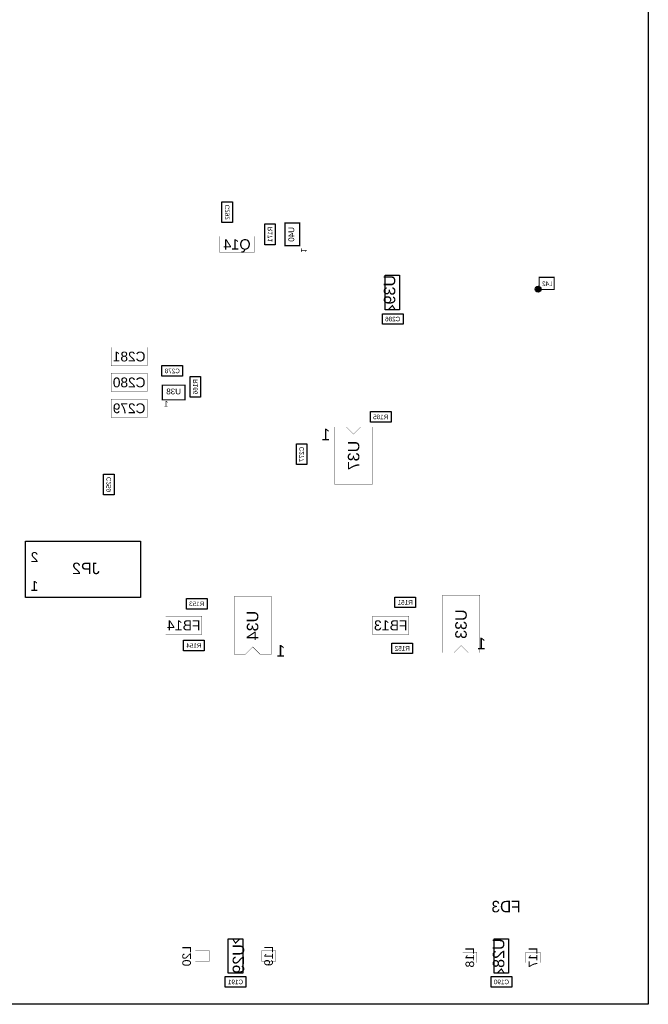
# Model space of a CAD drawing. Extents: x -31 to 189, y -170 to 0.
# Tile 6 of 9: x 133 to 189, y -170 to -83. Entities that reach past the tile are written whole.
import ezdxf
from ezdxf.enums import TextEntityAlignment as Align

# ---------------------------------------------------------------- set-up
doc = ezdxf.new("R2010")
doc.units = 0
doc.header["$MEASUREMENT"] = 0
for name, color, linetype in [('ASSEMBLY_OUTLINES_BTM', 191, 'CONTINUOUS'), ('ASSEMBLY_REF_DES_BTM', 191, 'CONTINUOUS'), ('OUTLINES', 50, 'CONTINUOUS')]:
    doc.layers.add(name, color=color, linetype=linetype)
doc.styles.add('ARIAL', font='ARIAL.TTF')
doc.styles.add('VERIBEST_GERBER_0', font='txt')

msp = doc.modelspace()

# ---------------------------------------------------------------- hatches: boundary and pattern name
at = {"layer": 'ASSEMBLY_OUTLINES_BTM'}
h = msp.add_hatch(color=256, dxfattribs=at)
edge = h.paths.add_edge_path()
edge.add_arc((179.2605, -106.82605), 0.254, 0, 360)

# ---------------------------------------------------------------- linework, layer by layer
for points in [[(151.3254, -100.9402), (151.3254, -99.1102), (152.2554, -99.1102), (152.2554, -100.9402)], [(155.11, -102.896), (155.11, -101.066), (156.04, -101.066), (156.04, -102.896)], [(165.75405, -108.6485), (165.75405, -105.6005), (167.02405, -105.6005), (167.02405, -108.6485)], [(165.49945, -109.9263), (165.49945, -108.9963), (167.32945, -108.9963), (167.32945, -109.9263)], [(146.024, -114.511), (146.024, -113.581), (147.854, -113.581), (147.854, -114.511)], [(148.506, -116.358), (148.506, -114.528), (149.436, -114.528), (149.436, -116.358)], [(164.439, -118.575), (164.439, -117.645), (166.269, -117.645), (166.269, -118.575)], [(157.904, -122.327), (157.904, -120.497), (158.834, -120.497), (158.834, -122.327)], [(140.8606, -124.994), (140.8606, -123.164), (141.7906, -123.164), (141.7906, -124.994)], [(133.985, -134.062), (133.985, -129.082), (144.145, -129.082), (144.145, -134.062)], [(148.183, -135.085), (148.183, -134.155), (150.013, -134.155), (150.013, -135.085)], [(166.598, -134.958), (166.598, -134.028), (168.428, -134.028), (168.428, -134.958)], [(147.929, -138.768), (147.929, -137.838), (149.759, -137.838), (149.759, -138.768)], [(166.344, -139.022), (166.344, -138.092), (168.174, -138.092), (168.174, -139.022)], [(151.892, -167.259), (151.892, -164.211), (153.162, -164.211), (153.162, -167.259)], [(175.387, -167.259), (175.387, -164.211), (176.657, -164.211), (176.657, -167.259)], [(151.612, -168.486), (151.612, -167.556), (153.442, -167.556), (153.442, -168.486)], [(175.107, -168.486), (175.107, -167.556), (176.937, -167.556), (176.937, -168.486)]]:
    msp.add_lwpolyline(points, close=True, dxfattribs=at)
for points, const_width in [([(156.896054, -102.98176), (156.896054, -100.98024), (158.196026, -100.98024), (158.196026, -102.98176)], 0.1016), ([(151.13, -103.5812), (151.13, -102.1588), (154.178, -102.1588), (154.178, -103.5812)], 0.0254), ([(179.3625, -106.85305), (179.3625, -105.78305), (180.6825, -105.78305), (180.6825, -106.85305)], 0.1), ([(141.5288, -113.5888), (141.5288, -111.9632), (144.7292, -111.9632), (144.7292, -113.5888)], 0.0254), ([(141.5288, -115.8748), (141.5288, -114.2492), (144.7292, -114.2492), (144.7292, -115.8748)], 0.0254), ([(146.06524, -116.601026), (146.06524, -115.301054), (148.06676, -115.301054), (148.06676, -116.601026)], 0.1016), ([(141.5288, -118.1608), (141.5288, -116.5352), (144.7292, -116.5352), (144.7292, -118.1608)], 0.0254), ([(161.29, -124.079), (161.29, -118.999), (162.306, -118.999), (162.941, -119.634), (163.576, -118.999), (164.592, -118.999), (164.592, -124.079)], 0.0254), ([(174.117, -133.858), (174.117, -138.938), (173.101, -138.938), (172.466, -138.303), (171.831, -138.938), (170.815, -138.938), (170.815, -133.858)], 0.0254), ([(155.702, -133.985), (155.702, -139.065), (154.686, -139.065), (154.051, -138.43), (153.416, -139.065), (152.4, -139.065), (152.4, -133.985)], 0.0254), ([(146.3548, -137.3378), (146.3548, -135.7122), (149.5552, -135.7122), (149.5552, -137.3378)], 0.0254), ([(164.6428, -137.3378), (164.6428, -135.7122), (167.8432, -135.7122), (167.8432, -137.3378)], 0.0254), ([(148.976, -166.195), (148.976, -165.275), (150.236, -165.275), (150.236, -166.195)], 0.0254), ([(154.818, -166.195), (154.818, -165.275), (156.078, -165.275), (156.078, -166.195)], 0.0254), ([(172.598, -166.322), (172.598, -165.402), (173.858, -165.402), (173.858, -166.322)], 0.0254), ([(178.186, -166.322), (178.186, -165.402), (179.446, -165.402), (179.446, -166.322)], 0.0254)]:
    msp.add_lwpolyline(points, close=True, dxfattribs=dict(at, const_width=const_width))
at = {"layer": 'ASSEMBLY_OUTLINES_BTM', "const_width": 0.1016}
for points in [[(166.00805, -108.6485), (166.38905, -108.2675), (166.64305, -108.6485)], [(152.908, -164.211), (152.527, -164.592), (152.273, -164.211)], [(175.641, -167.259), (176.022, -166.878), (176.276, -167.259)]]:
    msp.add_lwpolyline(points, dxfattribs=at)
at = {"layer": 'ASSEMBLY_OUTLINES_BTM'}
msp.add_circle((179.2605, -106.82605), 0.254, dxfattribs=at)
at = {"layer": 'OUTLINES'}
msp.add_lwpolyline([(0, -169.999914), (0, 0), (189, 0), (189, -169.999914)], close=True, dxfattribs=at)

# ---------------------------------------------------------------- texts
at = {"layer": 'ASSEMBLY_OUTLINES_BTM', "style": 'ARIAL', "text_generation_flag": 2}
msp.add_text('1', height=0.508, rotation=270, dxfattribs=at).set_placement((158.557696, -103.394122), align=Align.MIDDLE_CENTER)
at = {"layer": 'ASSEMBLY_OUTLINES_BTM', "text_generation_flag": 2}
for s, height, style, p in [('1', 0.508, 'ARIAL', (146.402914, -116.962696)), ('1', 1.016, 'VERIBEST_GERBER_0', (160.522388, -119.660337)), ('2', 0.889, 'VERIBEST_GERBER_0', (134.766558, -130.496056)), ('1', 0.889, 'VERIBEST_GERBER_0', (134.766558, -133.036056)), ('1', 1.016, 'VERIBEST_GERBER_0', (156.524139, -138.771858)), ('1', 1.016, 'VERIBEST_GERBER_0', (174.256327, -138.132749))]:
    msp.add_text(s, height=height, dxfattribs=dict(at, style=style)).set_placement(p, align=Align.MIDDLE_CENTER)
at = {"layer": 'ASSEMBLY_REF_DES_BTM', "style": 'ARIAL', "text_generation_flag": 2}
for s, height, p in [('C292', 0.4, (151.7904, -100.0252)), ('R171', 0.4, (155.575, -101.981)), ('U40', 0.508, (157.455616, -101.987096)), ('U39', 1.016, (166.13505, -106.8705)), ('R166', 0.4, (148.971, -115.443)), ('C277', 0.4, (158.369, -121.412)), ('U37', 1.016, (162.958704, -121.521296)), ('C259', 0.4, (141.3256, -124.079)), ('U34', 1.016, (154.033296, -136.542704)), ('U33', 1.016, (172.448296, -136.415704)), ('U28', 1.016, (175.768, -165.481)), ('L20', 0.762, (148.206703, -165.751859)), ('U29', 1.016, (152.781, -165.989)), ('L19', 0.762, (155.448, -165.735)), ('L18', 0.762, (173.228, -165.862)), ('L17', 0.762, (178.816, -165.862))]:
    msp.add_text(s, height=height, rotation=90, dxfattribs=at).set_placement(p, align=Align.MIDDLE_CENTER)
at = {"layer": 'ASSEMBLY_REF_DES_BTM', "text_generation_flag": 2}
for s, height, style, p in [('Q14', 0.9144, 'ARIAL', (152.654, -102.87)), ('L42', 0.4, 'ARIAL', (180.081441, -106.346548)), ('C286', 0.4, 'ARIAL', (166.41445, -109.4613)), ('C281', 0.8636, 'ARIAL', (143.129, -112.776)), ('C278', 0.4, 'ARIAL', (146.939, -114.046)), ('C280', 0.8636, 'ARIAL', (143.129, -115.062)), ('U38', 0.508, 'ARIAL', (147.059904, -115.860616)), ('C279', 0.8636, 'ARIAL', (143.129, -117.348)), ('R165', 0.4, 'ARIAL', (165.354, -118.11)), ('JP2', 1.016, 'ARIAL', (139.30503, -131.49199)), ('R153', 0.4, 'ARIAL', (149.098, -134.62)), ('R151', 0.4, 'ARIAL', (167.513, -134.493)), ('FB14', 0.889, 'ARIAL', (147.955, -136.525)), ('FB13', 0.889, 'ARIAL', (166.243, -136.525)), ('R154', 0.4, 'ARIAL', (148.844, -138.303)), ('R152', 0.4, 'ARIAL', (167.259, -138.557)), ('FD3', 1.016, 'VERIBEST_GERBER_0', (176.4284, -161.3662)), ('C191', 0.4, 'ARIAL', (152.527, -168.021)), ('C190', 0.4, 'ARIAL', (176.022, -168.021))]:
    msp.add_text(s, height=height, dxfattribs=dict(at, style=style)).set_placement(p, align=Align.MIDDLE_CENTER)

doc.saveas('drawing.dxf')
